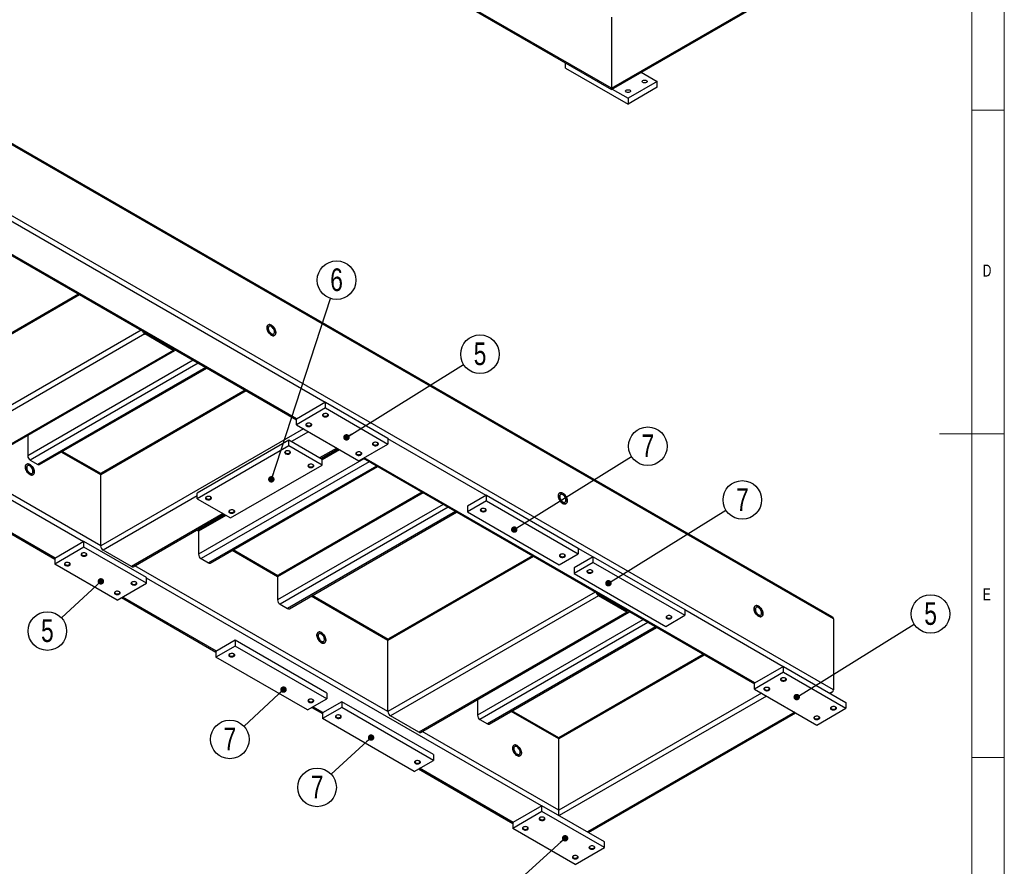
# Model space of a CAD drawing. Header units: millimetres. Extents: x 5 to 589, y 5 to 415.
# Tile 8 of 9: x 437 to 589, y 143 to 274. Entities that reach past the tile are written whole.
import ezdxf

# ---------------------------------------------------------------- set-up
doc = ezdxf.new("R2010")
doc.units = ezdxf.units.MM
doc.layers.add('NOTES', color=6, linetype='Continuous')
doc.layers.add('TRAIT-FORT', color=4, linetype='Continuous', lineweight=25)
doc.styles.add('SLDTEXTSTYLE0', font='TXT', dxfattribs={"width": 0.75})
doc.dimstyles.new('SLDDIMSTYLE1', dxfattribs={"dimtxt": 0.18, "dimasz": 1, "dimexe": 0, "dimexo": 0.0625, "dimgap": 0, "dimtad": 0, "dimtih": 1, "dimtoh": 1, "dimdec": 0, "dimrnd": 1e-09, "dimzin": 0, "dimdsep": 46, "dimtxsty": 'Standard', "dimblk1": 'DOT', "dimblk2": 'DOT', "dimsah": 1, "dimcen": 0.09, "dimadec": 0, "dimazin": 0, "dimtfac": 1, "dimtdec": 0, "dimtofl": 0, "dimtmove": 0, "dimatfit": 3, "dimldrblk": 'DOT', "dimfxl": 1, "dimfrac": 2, "dimtolj": 1, "dimtzin": 0, "dimarcsym": 0})

# ---------------------------------------------------------------- blocks, each defined once
blk = doc.blocks.new('SW_NOTE_14')
at = {"layer": 'NOTES', "color": 0}
blk.add_circle((2.53, 1.58), 2.98, dxfattribs=at)
at = {"layer": 'NOTES', "color": 0, "insert": (2.54, 3.4), "char_height": 3.5, "attachment_point": 2, "style": 'SLDTEXTSTYLE0'}
blk.add_mtext('5', dxfattribs=at)
blk = doc.blocks.new('_Dot')
at = {"color": 0, "linetype": 'ByBlock', "lineweight": -2}
blk.add_line((-0.5, 0), (-1, 0), dxfattribs=at)
at = {"color": 0, "linetype": 'ByBlock', "const_width": 0.5}
blk.add_lwpolyline([(-0.25, 0, 1), (0.25, 0, 1)], format="xyb", close=True, dxfattribs=at)
blk = doc.blocks.new('SW_NOTE_15')
at = {"layer": 'NOTES', "color": 0}
blk.add_circle((2.53, 1.58), 2.98, dxfattribs=at)
at = {"layer": 'NOTES', "color": 0, "insert": (2.53, 3.4), "char_height": 3.5, "attachment_point": 2, "style": 'SLDTEXTSTYLE0'}
blk.add_mtext('7', dxfattribs=at)
blk = doc.blocks.new('SW_NOTE_16')
at = {"layer": 'NOTES', "color": 0}
blk.add_circle((2.53, 1.58), 2.98, dxfattribs=at)
at = {"layer": 'NOTES', "color": 0, "insert": (2.54, 3.39), "char_height": 3.5, "attachment_point": 2, "style": 'SLDTEXTSTYLE0'}
blk.add_mtext('7', dxfattribs=at)
blk = doc.blocks.new('SW_NOTE_17')
at = {"layer": 'NOTES', "color": 0}
blk.add_circle((2.53, 1.57), 2.98, dxfattribs=at)
at = {"layer": 'NOTES', "color": 0, "insert": (2.54, 3.39), "char_height": 3.5, "attachment_point": 2, "style": 'SLDTEXTSTYLE0'}
blk.add_mtext('5', dxfattribs=at)
blk = doc.blocks.new('SW_NOTE_19')
at = {"layer": 'NOTES', "color": 0}
blk.add_circle((-2.19, -2.02), 2.98, dxfattribs=at)
at = {"layer": 'NOTES', "color": 0, "insert": (-2.19, -0.2), "char_height": 3.5, "attachment_point": 2, "style": 'SLDTEXTSTYLE0'}
blk.add_mtext('7', dxfattribs=at)
blk = doc.blocks.new('SW_NOTE_20')
at = {"layer": 'NOTES', "color": 0}
blk.add_circle((-2.19, -2.03), 2.98, dxfattribs=at)
at = {"layer": 'NOTES', "color": 0, "insert": (-2.18, -0.21), "char_height": 3.5, "attachment_point": 2, "style": 'SLDTEXTSTYLE0'}
blk.add_mtext('7', dxfattribs=at)
blk = doc.blocks.new('SW_NOTE_21')
at = {"layer": 'NOTES', "color": 0}
blk.add_circle((-2.18, -2.03), 2.98, dxfattribs=at)
at = {"layer": 'NOTES', "color": 0, "insert": (-2.18, -0.21), "char_height": 3.5, "attachment_point": 2, "style": 'SLDTEXTSTYLE0'}
blk.add_mtext('5', dxfattribs=at)
blk = doc.blocks.new('SW_NOTE_24')
at = {"layer": 'NOTES', "color": 0}
blk.add_circle((0.93, 2.83), 2.98, dxfattribs=at)
at = {"layer": 'NOTES', "color": 0, "insert": (0.93, 4.65), "char_height": 3.5, "attachment_point": 2, "style": 'SLDTEXTSTYLE0'}
blk.add_mtext('6', dxfattribs=at)

msp = doc.modelspace()

# ---------------------------------------------------------------- linework, layer by layer
at = {"lineweight": 18}
for p, q in [((589, 5), (589, 415)), ((584, 10), (584, 410)), ((584, 260), (589, 260)), ((589, 210), (579, 210)), ((584, 160), (589, 160))]:
    msp.add_line(p, q, dxfattribs=at)
at = {"layer": 'TRAIT-FORT', "lineweight": 25}
for p, q in [((528.34, 263.42), (369.37, 355.19)), ((369.6, 354.87), (528.34, 263.23)), ((528.34, 263.42), (570.77, 287.91)), ((528.34, 263.23), (570.54, 287.59)), ((528.34, 274.4), (528.34, 263.42)), ((562.4, 181.75), (403.65, 273.39)), ((562.62, 181.44), (403.65, 273.21)), ((521.27, 266.53), (521.27, 267.32)), ((521.27, 266.53), (530.91, 260.97)), ((532.94, 265.89), (535.41, 264.46)), ((528.34, 263.42), (528.34, 263.23)), ((528.44, 263.29), (530.91, 261.86)), ((535.41, 264.46), (530.91, 261.86)), ((535.41, 263.57), (530.91, 260.97)), ((535.41, 263.57), (535.41, 264.46)), ((562.62, 170.45), (403.65, 262.22)), ((530.91, 261.86), (530.91, 260.97)), ((484.13, 214.87), (410.72, 257.25)), ((406.9, 254.22), (479.7, 212.2)), ((479.76, 212.35), (407.06, 254.32)), ((446.85, 193.35), (373.44, 235.72)), ((369.62, 232.7), (442.41, 190.67)), ((442.48, 190.82), (369.78, 232.79)), ((446.24, 231.51), (423.77, 218.54)), ((446.08, 231.61), (423.89, 218.79)), ((455.75, 226.02), (423.77, 207.56)), ((456.3, 225.45), (424.16, 206.89)), ((456.3, 225.67), (460.67, 223.14)), ((460.67, 222.92), (456.3, 225.45)), ((460.67, 222.92), (428.53, 204.37)), ((428.8, 204.34), (460.94, 222.89)), ((460.7, 223.16), (460.67, 223.14)), ((463.79, 221.38), (438.24, 206.63)), ((464.56, 220.94), (438.62, 205.96)), ((465.72, 220.27), (439.78, 205.3)), ((440.05, 205.27), (465.88, 220.18)), ((471.95, 216.67), (449.49, 203.7)), ((471.79, 216.76), (449.6, 203.95)), ((484.2, 214.91), (479.7, 212.31)), ((484.2, 214.02), (484.2, 214.91)), ((484.2, 214.91), (493.84, 209.34)), ((484.2, 214.02), (479.7, 211.42)), ((484.2, 214.02), (493.84, 208.45)), ((479.7, 211.42), (479.7, 212.31)), ((479.7, 211.42), (489.34, 205.85)), ((438.24, 209.79), (438.24, 206.63)), ((480.79, 210.79), (449.49, 192.71)), ((481.56, 210.34), (478.93, 208.82)), ((478.54, 209.04), (464.4, 200.88)), ((478.54, 208.15), (478.54, 209.04)), ((483.68, 206.07), (478.54, 209.04)), ((489.34, 205.85), (493.84, 208.45)), ((493.84, 209.34), (493.84, 208.45)), ((509.01, 200.51), (493.84, 209.27)), ((449.49, 203.7), (443.41, 207.21)), ((449.52, 203.87), (443.57, 207.3)), ((478.54, 208.15), (464.4, 199.99)), ((483.68, 205.18), (478.54, 208.15)), ((485.93, 207.82), (483.3, 206.3)), ((483.46, 206.2), (486.09, 207.73)), ((486.22, 207.65), (483.59, 206.13)), ((486.38, 207.56), (483.68, 206)), ((438.62, 205.96), (439.78, 205.3)), ((490.14, 206.17), (464.59, 191.42)), ((490.92, 205.72), (464.98, 190.75)), ((483.68, 205.18), (483.68, 206.07)), ((490.02, 206.24), (550.41, 171.38)), ((550.47, 171.53), (490.18, 206.33)), ((449.49, 192.71), (429.07, 204.5)), ((449.49, 192.71), (449.49, 203.7)), ((492.07, 205.05), (466.13, 190.08)), ((466.41, 190.05), (492.23, 204.96)), ((469.54, 197.02), (483.68, 205.18)), ((464.4, 199.99), (464.4, 200.88)), ((499.27, 200.9), (476.81, 187.93)), ((499.11, 200.99), (476.92, 188.18)), ((464.4, 200.43), (449.87, 192.05)), ((464.4, 199.99), (469.54, 197.02)), ((509.07, 200.54), (506.12, 198.84)), ((509.07, 199.65), (506.12, 197.95)), ((509.07, 199.65), (509.07, 200.54)), ((509.07, 200.54), (523.22, 192.38)), ((509.07, 199.65), (523.22, 191.49)), ((468.38, 197.69), (454.24, 189.52)), ((502.36, 199.12), (476.81, 184.37)), ((503.13, 198.67), (477.19, 183.7)), ((504.29, 198), (478.35, 183.03)), ((478.62, 183), (504.45, 197.91)), ((506.12, 198.84), (506.12, 197.95)), ((506.12, 197.95), (520.26, 189.78)), ((454.51, 189.5), (468.54, 197.6)), ((468.83, 197.43), (464.59, 194.98)), ((468.67, 197.52), (464.7, 195.23)), ((464.59, 194.98), (464.3, 195.15)), ((464.63, 195.14), (464.46, 195.24)), ((464.59, 194.98), (464.59, 191.42)), ((446.91, 193.38), (442.41, 190.78)), ((446.91, 192.49), (446.91, 193.38)), ((456.56, 187.82), (446.91, 193.38)), ((446.91, 192.49), (442.41, 189.89)), ((456.56, 186.93), (446.91, 192.49)), ((454.24, 189.52), (449.87, 192.05)), ((476.81, 187.93), (469.77, 191.99)), ((476.84, 188.09), (469.93, 192.09)), ((523.22, 192.38), (523.22, 191.49)), ((525.47, 191.01), (523.22, 192.31)), ((442.41, 190.78), (442.41, 189.89)), ((464.98, 190.75), (466.13, 190.08)), ((516.31, 191.06), (493.84, 178.1)), ((516.15, 191.16), (493.95, 178.35)), ((520.26, 189.78), (523.22, 191.49)), ((525.53, 191.04), (522.57, 189.34)), ((525.53, 190.15), (522.57, 188.45)), ((525.53, 190.15), (525.53, 191.04)), ((525.53, 191.04), (539.67, 182.88)), ((525.53, 190.15), (539.67, 181.99)), ((452.06, 184.33), (442.41, 189.89)), ((493.84, 167.11), (454.79, 189.65)), ((522.57, 189.34), (522.57, 188.45)), ((456.56, 186.93), (456.56, 187.82)), ((517.56, 152.53), (456.56, 187.74)), ((476.81, 187.93), (476.81, 184.37)), ((522.57, 188.45), (536.72, 180.28)), ((452.06, 184.33), (456.56, 186.93)), ((525.82, 185.57), (493.84, 167.11)), ((452.73, 184.72), (467.29, 176.31)), ((467.36, 176.46), (452.89, 184.81)), ((493.84, 178.1), (481.98, 184.94)), ((493.87, 178.26), (482.14, 185.03)), ((526.37, 185), (494.23, 166.44)), ((526.37, 185.22), (530.74, 182.7)), ((530.74, 182.47), (526.37, 185)), ((477.19, 183.7), (478.35, 183.03)), ((530.74, 182.47), (498.6, 163.92)), ((498.87, 163.89), (531.01, 182.45)), ((530.77, 182.71), (530.74, 182.7)), ((539.67, 182.88), (539.67, 181.99)), ((554.84, 174.05), (539.67, 182.81)), ((533.21, 181.3), (507.66, 166.55)), ((536.72, 180.28), (539.67, 181.99)), ((562.62, 181.44), (562.62, 170.45)), ((533.98, 180.86), (508.05, 165.89)), ((535.14, 180.19), (509.2, 165.22)), ((509.48, 165.19), (535.3, 180.1)), ((470.25, 178.13), (467.29, 176.42)), ((470.25, 178.13), (470.25, 177.24)), ((484.39, 169.97), (470.25, 178.13)), ((493.84, 167.11), (493.84, 178.1)), ((470.25, 177.24), (467.29, 175.53)), ((467.29, 176.42), (467.29, 175.53)), ((484.39, 169.08), (470.25, 177.24)), ((481.43, 167.37), (467.29, 175.53)), ((542.5, 175.94), (520.2, 163.07)), ((542.66, 175.85), (520.2, 162.88)), ((554.91, 174.09), (550.41, 171.49)), ((554.91, 173.19), (554.91, 174.09)), ((554.91, 174.09), (564.55, 168.52)), ((554.91, 173.19), (550.41, 170.6)), ((554.91, 173.19), (564.55, 167.63)), ((550.41, 170.6), (550.41, 171.49)), ((550.41, 170.6), (560.05, 165.03)), ((481.43, 167.37), (484.39, 169.08)), ((484.39, 169.97), (484.39, 169.08)), ((507.66, 168.97), (507.66, 166.55)), ((551.5, 169.97), (520.2, 151.89)), ((552.27, 169.52), (520.26, 151.04)), ((562.07, 169.95), (562.4, 170.13)), ((482.11, 167.76), (483.75, 166.81)), ((483.81, 166.96), (482.27, 167.85)), ((486.7, 168.63), (483.75, 166.92)), ((486.7, 167.74), (483.75, 166.03)), ((486.7, 168.63), (486.7, 167.74)), ((500.85, 160.47), (486.7, 168.63)), ((500.85, 159.58), (486.7, 167.74)), ((520.2, 163.07), (512.99, 167.22)), ((560.05, 165.03), (564.55, 167.63)), ((564.55, 168.52), (564.55, 167.63)), ((483.75, 166.92), (483.75, 166.03)), ((497.89, 157.87), (483.75, 166.03)), ((498.6, 163.92), (494.23, 166.44)), ((508.05, 165.89), (509.2, 165.22)), ((520.2, 162.88), (512.84, 167.13)), ((556.64, 167), (524.63, 148.52)), ((524.79, 148.43), (556.8, 166.91)), ((520.2, 151.89), (499.14, 164.05)), ((520.2, 162.88), (520.2, 163.07)), ((520.2, 162.88), (520.2, 163.07)), ((520.2, 151.89), (520.2, 162.88)), ((500.85, 160.47), (500.85, 159.58)), ((497.89, 157.87), (500.85, 159.58)), ((498.57, 158.26), (513.12, 149.85)), ((513.19, 150), (498.73, 158.35)), ((517.62, 152.56), (513.12, 149.96)), ((517.62, 151.67), (517.62, 152.56)), ((527.27, 147), (517.62, 152.56)), ((517.62, 151.67), (513.12, 149.07)), ((527.27, 146.11), (517.62, 151.67)), ((520.2, 151.08), (520.2, 151.89)), ((520.2, 151.08), (520.2, 151.89)), ((513.12, 149.96), (513.12, 149.07)), ((522.77, 143.51), (513.12, 149.07)), ((522.77, 143.51), (527.27, 146.11)), ((527.27, 146.11), (527.27, 147))]:
    msp.add_line(p, q, dxfattribs=at)
at = {"layer": 'TRAIT-FORT', "lineweight": 25, "flags": 128}
for points in [[(533.21, 264.61), (533.3, 264.65), (533.41, 264.68), (533.53, 264.68), (533.64, 264.66), (533.73, 264.63), (533.81, 264.58), (533.86, 264.51), (533.87, 264.45), (533.85, 264.38), (533.79, 264.32), (533.71, 264.28), (533.61, 264.25), (533.5, 264.23), (533.38, 264.24), (533.28, 264.27), (533.19, 264.31), (533.13, 264.37), (533.1, 264.43), (533.1, 264.5), (533.14, 264.56), (533.21, 264.61)], [(530.64, 263.13), (530.73, 263.17), (530.84, 263.19), (530.95, 263.19), (531.07, 263.18), (531.16, 263.14), (531.24, 263.09), (531.28, 263.03), (531.3, 262.96), (531.28, 262.9), (531.22, 262.84), (531.14, 262.79), (531.04, 262.76), (530.93, 262.75), (530.81, 262.76), (530.71, 262.78), (530.62, 262.83), (530.56, 262.88), (530.53, 262.95), (530.53, 263.01), (530.57, 263.08), (530.64, 263.13)], [(475.84, 226.82), (475.72, 226.88), (475.6, 226.91), (475.49, 226.91), (475.39, 226.88), (475.3, 226.82), (475.24, 226.74), (475.19, 226.63), (475.17, 226.5), (475.17, 226.36), (475.19, 226.2), (475.24, 226.04), (475.3, 225.88), (475.39, 225.73), (475.49, 225.58), (475.6, 225.45), (475.72, 225.35), (475.84, 225.26), (475.96, 225.2), (476.08, 225.17), (476.2, 225.17), (476.3, 225.2), (476.38, 225.26), (476.44, 225.34), (476.49, 225.45), (476.51, 225.58), (476.51, 225.72), (476.49, 225.88), (476.44, 226.04), (476.38, 226.2), (476.3, 226.35), (476.2, 226.5), (476.08, 226.63), (475.96, 226.73), (475.84, 226.82)], [(475.84, 226.82), (475.96, 226.73), (476.08, 226.63), (476.2, 226.5), (476.3, 226.35), (476.38, 226.2), (476.45, 226.04), (476.49, 225.88), (476.51, 225.72), (476.51, 225.58), (476.49, 225.45), (476.45, 225.34), (476.38, 225.26), (476.3, 225.2), (476.2, 225.17), (476.08, 225.17), (475.96, 225.2), (475.84, 225.26), (475.72, 225.35), (475.6, 225.45), (475.49, 225.58), (475.39, 225.73), (475.3, 225.88), (475.24, 226.04), (475.19, 226.2), (475.17, 226.36), (475.17, 226.5), (475.19, 226.63), (475.24, 226.74), (475.3, 226.82), (475.39, 226.88), (475.49, 226.91), (475.6, 226.91), (475.72, 226.88), (475.84, 226.82)], [(475.84, 226.6), (475.74, 226.64), (475.64, 226.66), (475.55, 226.65), (475.47, 226.61), (475.41, 226.55), (475.38, 226.46), (475.36, 226.35), (475.36, 226.22), (475.39, 226.09), (475.44, 225.96), (475.51, 225.83), (475.59, 225.71), (475.69, 225.6), (475.79, 225.52), (475.89, 225.46), (475.99, 225.42), (476.09, 225.42), (476.17, 225.44), (476.24, 225.5), (476.29, 225.58), (476.32, 225.68), (476.32, 225.79), (476.31, 225.92), (476.27, 226.05), (476.21, 226.19), (476.13, 226.31), (476.04, 226.43), (475.94, 226.52), (475.84, 226.6)], [(483.87, 213.09), (483.8, 213.03), (483.75, 212.96), (483.74, 212.89), (483.76, 212.82), (483.82, 212.76), (483.9, 212.7), (484, 212.66), (484.12, 212.64), (484.24, 212.64), (484.37, 212.66), (484.47, 212.69), (484.56, 212.74), (484.62, 212.81), (484.65, 212.88), (484.65, 212.95), (484.61, 213.02), (484.54, 213.08), (484.45, 213.12), (484.34, 213.15), (484.21, 213.17), (484.09, 213.16), (483.97, 213.13), (483.87, 213.09)], [(483.92, 213.12), (483.86, 213.06), (483.82, 213), (483.81, 212.93), (483.84, 212.87), (483.9, 212.81), (483.99, 212.77), (484.1, 212.74), (484.21, 212.74), (484.33, 212.75), (484.43, 212.78), (484.51, 212.83), (484.56, 212.89), (484.58, 212.95), (484.57, 213.02), (484.52, 213.08), (484.47, 213.12)], [(481.3, 211.6), (481.23, 211.55), (481.18, 211.48), (481.17, 211.41), (481.19, 211.34), (481.24, 211.27), (481.33, 211.22), (481.43, 211.18), (481.55, 211.16), (481.67, 211.16), (481.79, 211.17), (481.9, 211.21), (481.99, 211.26), (482.05, 211.32), (482.08, 211.39), (482.08, 211.46), (482.04, 211.53), (481.97, 211.59), (481.88, 211.64), (481.76, 211.67), (481.64, 211.68), (481.52, 211.67), (481.4, 211.65), (481.3, 211.6)], [(481.35, 211.63), (481.28, 211.58), (481.25, 211.52), (481.24, 211.45), (481.27, 211.39), (481.33, 211.33), (481.42, 211.29), (481.53, 211.26), (481.64, 211.25), (481.75, 211.26), (481.86, 211.3), (481.94, 211.34), (481.99, 211.4), (482.01, 211.47), (482, 211.53), (481.95, 211.59), (481.9, 211.63)], [(491.59, 208.64), (491.51, 208.58), (491.47, 208.51), (491.45, 208.44), (491.48, 208.37), (491.53, 208.3), (491.61, 208.25), (491.72, 208.21), (491.83, 208.19), (491.96, 208.19), (492.08, 208.2), (492.19, 208.24), (492.28, 208.29), (492.34, 208.35), (492.37, 208.42), (492.36, 208.49), (492.32, 208.56), (492.26, 208.62), (492.16, 208.67), (492.05, 208.7), (491.93, 208.71), (491.8, 208.71), (491.69, 208.68), (491.59, 208.64)], [(491.64, 208.66), (491.57, 208.61), (491.53, 208.55), (491.53, 208.48), (491.56, 208.42), (491.62, 208.36), (491.71, 208.32), (491.81, 208.29), (491.93, 208.28), (492.04, 208.3), (492.14, 208.33), (492.22, 208.37), (492.28, 208.43), (492.3, 208.5), (492.28, 208.56), (492.24, 208.63), (492.18, 208.66)], [(478.02, 207.34), (477.95, 207.28), (477.9, 207.21), (477.89, 207.14), (477.91, 207.07), (477.97, 207.01), (478.05, 206.95), (478.15, 206.91), (478.27, 206.89), (478.39, 206.89), (478.52, 206.9), (478.62, 206.94), (478.71, 206.99), (478.77, 207.05), (478.8, 207.12), (478.8, 207.19), (478.76, 207.26), (478.69, 207.32), (478.6, 207.37), (478.49, 207.4), (478.36, 207.41), (478.24, 207.41), (478.12, 207.38), (478.02, 207.34)], [(478.07, 207.37), (478.01, 207.31), (477.97, 207.25), (477.96, 207.18), (477.99, 207.12), (478.06, 207.06), (478.14, 207.02), (478.25, 206.99), (478.36, 206.98), (478.48, 207), (478.58, 207.03), (478.66, 207.08), (478.71, 207.13), (478.73, 207.2), (478.72, 207.27), (478.68, 207.33), (478.62, 207.37)], [(489.02, 207.15), (488.94, 207.09), (488.9, 207.03), (488.88, 206.96), (488.9, 206.88), (488.96, 206.82), (489.04, 206.77), (489.14, 206.73), (489.26, 206.7), (489.39, 206.7), (489.51, 206.72), (489.62, 206.75), (489.7, 206.81), (489.77, 206.87), (489.79, 206.94), (489.79, 207.01), (489.75, 207.08), (489.68, 207.14), (489.59, 207.19), (489.48, 207.22), (489.36, 207.23), (489.23, 207.22), (489.12, 207.19), (489.02, 207.15)], [(489.07, 207.18), (489, 207.13), (488.96, 207.06), (488.96, 207), (488.99, 206.93), (489.05, 206.88), (489.13, 206.83), (489.24, 206.81), (489.35, 206.8), (489.47, 206.81), (489.57, 206.84), (489.65, 206.89), (489.7, 206.95), (489.73, 207.01), (489.71, 207.08), (489.67, 207.14), (489.61, 207.18)], [(438.56, 205.3), (438.43, 205.35), (438.31, 205.38), (438.2, 205.38), (438.1, 205.35), (438.02, 205.3), (437.95, 205.21), (437.91, 205.1), (437.89, 204.98), (437.89, 204.83), (437.91, 204.68), (437.95, 204.52), (438.02, 204.36), (438.1, 204.2), (438.2, 204.06), (438.31, 203.93), (438.43, 203.82), (438.56, 203.74), (438.68, 203.68), (438.8, 203.65), (438.91, 203.65), (439.01, 203.68), (439.1, 203.74), (439.16, 203.82), (439.21, 203.93), (439.23, 204.06), (439.23, 204.2), (439.21, 204.35), (439.16, 204.52), (439.1, 204.68), (439.01, 204.83), (438.91, 204.97), (438.8, 205.1), (438.68, 205.21), (438.56, 205.3)], [(438.56, 205.3), (438.68, 205.21), (438.8, 205.1), (438.91, 204.97), (439.01, 204.83), (439.1, 204.68), (439.16, 204.52), (439.21, 204.35), (439.23, 204.2), (439.23, 204.06), (439.21, 203.93), (439.16, 203.82), (439.1, 203.74), (439.01, 203.68), (438.91, 203.65), (438.8, 203.65), (438.68, 203.68), (438.56, 203.74), (438.43, 203.82), (438.31, 203.93), (438.2, 204.06), (438.1, 204.2), (438.02, 204.36), (437.95, 204.52), (437.91, 204.68), (437.89, 204.83), (437.89, 204.98), (437.91, 205.1), (437.95, 205.21), (438.02, 205.3), (438.1, 205.35), (438.2, 205.38), (438.31, 205.38), (438.43, 205.35), (438.56, 205.3)], [(481.62, 205.26), (481.55, 205.2), (481.5, 205.13), (481.49, 205.06), (481.51, 204.99), (481.57, 204.93), (481.65, 204.87), (481.75, 204.83), (481.87, 204.81), (481.99, 204.81), (482.12, 204.83), (482.22, 204.86), (482.31, 204.91), (482.37, 204.98), (482.4, 205.04), (482.4, 205.12), (482.36, 205.19), (482.29, 205.25), (482.2, 205.29), (482.09, 205.32), (481.96, 205.34), (481.84, 205.33), (481.72, 205.3), (481.62, 205.26)], [(481.67, 205.29), (481.61, 205.23), (481.57, 205.17), (481.56, 205.1), (481.59, 205.04), (481.65, 204.98), (481.74, 204.94), (481.85, 204.91), (481.96, 204.91), (482.08, 204.92), (482.18, 204.95), (482.26, 205), (482.31, 205.06), (482.33, 205.12), (482.32, 205.19), (482.27, 205.25), (482.22, 205.29)], [(438.56, 205.07), (438.45, 205.12), (438.35, 205.14), (438.27, 205.13), (438.19, 205.09), (438.13, 205.02), (438.09, 204.93), (438.08, 204.82), (438.08, 204.7), (438.11, 204.57), (438.16, 204.43), (438.23, 204.3), (438.31, 204.18), (438.4, 204.08), (438.5, 203.99), (438.61, 203.93), (438.71, 203.9), (438.81, 203.9), (438.89, 203.92), (438.96, 203.97), (439, 204.05), (439.03, 204.15), (439.04, 204.27), (439.02, 204.4), (438.98, 204.53), (438.92, 204.66), (438.85, 204.79), (438.76, 204.9), (438.66, 205), (438.56, 205.07)], [(520.84, 200.84), (520.71, 200.9), (520.59, 200.93), (520.48, 200.93), (520.38, 200.9), (520.3, 200.84), (520.23, 200.76), (520.19, 200.65), (520.17, 200.52), (520.17, 200.38), (520.19, 200.22), (520.23, 200.06), (520.3, 199.9), (520.38, 199.75), (520.48, 199.61), (520.59, 199.48), (520.71, 199.37), (520.84, 199.28), (520.96, 199.23), (521.08, 199.2), (521.19, 199.2), (521.29, 199.22), (521.38, 199.28), (521.44, 199.37), (521.49, 199.48), (521.51, 199.6), (521.51, 199.75), (521.49, 199.9), (521.44, 200.06), (521.38, 200.22), (521.29, 200.38), (521.19, 200.52), (521.08, 200.65), (520.96, 200.76), (520.84, 200.84)], [(520.84, 200.84), (520.96, 200.76), (521.08, 200.65), (521.19, 200.52), (521.29, 200.38), (521.38, 200.22), (521.44, 200.06), (521.49, 199.9), (521.51, 199.75), (521.51, 199.6), (521.49, 199.48), (521.44, 199.37), (521.38, 199.28), (521.29, 199.22), (521.19, 199.2), (521.08, 199.2), (520.96, 199.23), (520.84, 199.28), (520.71, 199.37), (520.59, 199.48), (520.48, 199.61), (520.38, 199.75), (520.3, 199.9), (520.23, 200.06), (520.19, 200.22), (520.17, 200.38), (520.17, 200.52), (520.19, 200.65), (520.23, 200.76), (520.3, 200.84), (520.38, 200.9), (520.48, 200.93), (520.59, 200.93), (520.71, 200.9), (520.84, 200.84)], [(520.84, 200.62), (520.73, 200.67), (520.64, 200.69), (520.55, 200.67), (520.47, 200.64), (520.41, 200.57), (520.37, 200.48), (520.36, 200.37), (520.36, 200.25), (520.39, 200.12), (520.44, 199.98), (520.51, 199.85), (520.59, 199.73), (520.68, 199.62), (520.79, 199.54), (520.89, 199.48), (520.99, 199.45), (521.09, 199.44), (521.17, 199.47), (521.24, 199.52), (521.29, 199.6), (521.31, 199.7), (521.32, 199.82), (521.3, 199.94), (521.26, 200.08), (521.21, 200.21), (521.13, 200.34), (521.04, 200.45), (520.94, 200.55), (520.84, 200.62)], [(465.81, 200.29), (465.74, 200.23), (465.69, 200.16), (465.68, 200.09), (465.7, 200.02), (465.75, 199.95), (465.83, 199.9), (465.94, 199.86), (466.06, 199.84), (466.18, 199.84), (466.3, 199.85), (466.41, 199.89), (466.5, 199.94), (466.56, 200), (466.59, 200.07), (466.58, 200.14), (466.55, 200.21), (466.48, 200.27), (466.38, 200.32), (466.27, 200.35), (466.15, 200.36), (466.03, 200.36), (465.91, 200.33), (465.81, 200.29)], [(465.86, 200.31), (465.79, 200.26), (465.75, 200.2), (465.75, 200.13), (465.78, 200.07), (465.84, 200.01), (465.93, 199.97), (466.03, 199.94), (466.15, 199.93), (466.26, 199.95), (466.36, 199.98), (466.45, 200.02), (466.5, 200.08), (466.52, 200.15), (466.51, 200.21), (466.46, 200.28), (466.41, 200.31)], [(469.41, 198.21), (469.34, 198.15), (469.29, 198.08), (469.28, 198.01), (469.3, 197.94), (469.35, 197.88), (469.43, 197.82), (469.54, 197.78), (469.66, 197.76), (469.78, 197.76), (469.9, 197.78), (470.01, 197.81), (470.1, 197.86), (470.16, 197.92), (470.19, 197.99), (470.18, 198.07), (470.15, 198.13), (470.08, 198.19), (469.98, 198.24), (469.87, 198.27), (469.75, 198.28), (469.63, 198.28), (469.51, 198.25), (469.41, 198.21)], [(469.46, 198.24), (469.39, 198.18), (469.35, 198.12), (469.35, 198.05), (469.38, 197.99), (469.44, 197.93), (469.53, 197.89), (469.63, 197.86), (469.75, 197.86), (469.86, 197.87), (469.96, 197.9), (470.04, 197.95), (470.1, 198.01), (470.12, 198.07), (470.11, 198.14), (470.06, 198.2), (470.01, 198.24)], [(508.24, 198.43), (508.16, 198.37), (508.12, 198.31), (508.1, 198.23), (508.13, 198.16), (508.18, 198.1), (508.26, 198.05), (508.36, 198.01), (508.48, 197.98), (508.61, 197.98), (508.73, 198), (508.84, 198.03), (508.92, 198.08), (508.99, 198.15), (509.02, 198.22), (509.01, 198.29), (508.97, 198.36), (508.9, 198.42), (508.81, 198.46), (508.7, 198.5), (508.58, 198.51), (508.45, 198.5), (508.34, 198.47), (508.24, 198.43)], [(508.29, 198.46), (508.22, 198.41), (508.18, 198.34), (508.18, 198.28), (508.21, 198.21), (508.27, 198.16), (508.36, 198.11), (508.46, 198.09), (508.58, 198.08), (508.69, 198.09), (508.79, 198.12), (508.87, 198.17), (508.93, 198.23), (508.95, 198.29), (508.93, 198.36), (508.89, 198.42), (508.83, 198.46)], [(446.59, 191.57), (446.52, 191.51), (446.47, 191.44), (446.46, 191.37), (446.48, 191.3), (446.53, 191.23), (446.61, 191.18), (446.72, 191.14), (446.84, 191.12), (446.96, 191.12), (447.08, 191.13), (447.19, 191.17), (447.28, 191.22), (447.34, 191.28), (447.37, 191.35), (447.36, 191.42), (447.33, 191.49), (447.26, 191.55), (447.16, 191.6), (447.05, 191.63), (446.93, 191.64), (446.81, 191.63), (446.69, 191.61), (446.59, 191.57)], [(446.64, 191.59), (446.57, 191.54), (446.53, 191.48), (446.53, 191.41), (446.56, 191.35), (446.62, 191.29), (446.71, 191.25), (446.81, 191.22), (446.93, 191.21), (447.04, 191.23), (447.14, 191.26), (447.22, 191.3), (447.28, 191.36), (447.3, 191.43), (447.29, 191.49), (447.24, 191.55), (447.19, 191.59)], [(444.02, 190.08), (443.94, 190.02), (443.9, 189.96), (443.89, 189.89), (443.91, 189.81), (443.96, 189.75), (444.04, 189.7), (444.15, 189.66), (444.26, 189.63), (444.39, 189.63), (444.51, 189.65), (444.62, 189.68), (444.71, 189.73), (444.77, 189.8), (444.8, 189.87), (444.79, 189.94), (444.76, 190.01), (444.69, 190.07), (444.59, 190.11), (444.48, 190.15), (444.36, 190.16), (444.23, 190.15), (444.12, 190.12), (444.02, 190.08)], [(444.07, 190.11), (444, 190.06), (443.96, 189.99), (443.96, 189.93), (443.99, 189.86), (444.05, 189.81), (444.14, 189.76), (444.24, 189.74), (444.36, 189.73), (444.47, 189.74), (444.57, 189.77), (444.65, 189.82), (444.71, 189.88), (444.73, 189.94), (444.72, 190.01), (444.67, 190.07), (444.62, 190.11)], [(520.45, 191.38), (520.38, 191.32), (520.33, 191.26), (520.32, 191.18), (520.34, 191.11), (520.39, 191.05), (520.47, 190.99), (520.58, 190.95), (520.7, 190.93), (520.82, 190.93), (520.94, 190.95), (521.05, 190.98), (521.14, 191.03), (521.2, 191.1), (521.23, 191.17), (521.22, 191.24), (521.19, 191.31), (521.12, 191.37), (521.02, 191.41), (520.91, 191.44), (520.79, 191.46), (520.67, 191.45), (520.55, 191.42), (520.45, 191.38)], [(520.5, 191.41), (520.43, 191.35), (520.39, 191.29), (520.39, 191.23), (520.42, 191.16), (520.48, 191.11), (520.57, 191.06), (520.67, 191.04), (520.79, 191.03), (520.9, 191.04), (521, 191.07), (521.09, 191.12), (521.14, 191.18), (521.16, 191.24), (521.15, 191.31), (521.1, 191.37), (521.05, 191.41)], [(524.69, 188.93), (524.62, 188.87), (524.57, 188.81), (524.56, 188.73), (524.58, 188.66), (524.63, 188.6), (524.72, 188.55), (524.82, 188.51), (524.94, 188.48), (525.06, 188.48), (525.18, 188.5), (525.29, 188.53), (525.38, 188.58), (525.44, 188.65), (525.47, 188.72), (525.47, 188.79), (525.43, 188.86), (525.36, 188.92), (525.27, 188.96), (525.16, 189), (525.03, 189.01), (524.91, 189), (524.79, 188.97), (524.69, 188.93)], [(524.74, 188.96), (524.68, 188.91), (524.64, 188.84), (524.63, 188.78), (524.66, 188.71), (524.72, 188.66), (524.81, 188.61), (524.92, 188.59), (525.03, 188.58), (525.14, 188.59), (525.25, 188.62), (525.33, 188.67), (525.38, 188.73), (525.4, 188.79), (525.39, 188.86), (525.34, 188.92), (525.29, 188.96)], [(454.3, 187.11), (454.23, 187.05), (454.18, 186.99), (454.17, 186.92), (454.19, 186.85), (454.25, 186.78), (454.33, 186.73), (454.43, 186.69), (454.55, 186.67), (454.67, 186.66), (454.8, 186.68), (454.9, 186.72), (454.99, 186.77), (455.05, 186.83), (455.08, 186.9), (455.08, 186.97), (455.04, 187.04), (454.97, 187.1), (454.88, 187.15), (454.77, 187.18), (454.64, 187.19), (454.52, 187.18), (454.4, 187.16), (454.3, 187.11)], [(454.35, 187.14), (454.29, 187.09), (454.25, 187.02), (454.24, 186.96), (454.27, 186.89), (454.33, 186.84), (454.42, 186.79), (454.53, 186.77), (454.64, 186.76), (454.76, 186.77), (454.86, 186.8), (454.94, 186.85), (454.99, 186.91), (455.01, 186.97), (455, 187.04), (454.95, 187.1), (454.9, 187.14)], [(451.73, 185.63), (451.66, 185.57), (451.61, 185.5), (451.6, 185.43), (451.62, 185.36), (451.67, 185.3), (451.76, 185.24), (451.86, 185.2), (451.98, 185.18), (452.1, 185.18), (452.22, 185.2), (452.33, 185.23), (452.42, 185.28), (452.48, 185.34), (452.51, 185.41), (452.51, 185.49), (452.47, 185.55), (452.4, 185.61), (452.31, 185.66), (452.19, 185.69), (452.07, 185.7), (451.95, 185.7), (451.83, 185.67), (451.73, 185.63)], [(451.78, 185.66), (451.71, 185.6), (451.68, 185.54), (451.67, 185.47), (451.7, 185.41), (451.76, 185.35), (451.85, 185.31), (451.96, 185.28), (452.07, 185.28), (452.18, 185.29), (452.29, 185.32), (452.37, 185.37), (452.42, 185.42), (452.44, 185.49), (452.43, 185.56), (452.38, 185.62), (452.33, 185.66)], [(551.05, 183.4), (550.93, 183.46), (550.81, 183.49), (550.7, 183.49), (550.6, 183.46), (550.51, 183.4), (550.45, 183.32), (550.4, 183.21), (550.38, 183.08), (550.38, 182.94), (550.4, 182.78), (550.45, 182.62), (550.51, 182.46), (550.6, 182.31), (550.7, 182.16), (550.81, 182.04), (550.93, 181.93), (551.05, 181.84), (551.18, 181.78), (551.29, 181.75), (551.41, 181.75), (551.51, 181.78), (551.59, 181.84), (551.66, 181.93), (551.7, 182.03), (551.72, 182.16), (551.72, 182.31), (551.7, 182.46), (551.66, 182.62), (551.59, 182.78), (551.51, 182.94), (551.41, 183.08), (551.29, 183.21), (551.18, 183.32), (551.05, 183.4)], [(551.05, 183.4), (551.18, 183.32), (551.3, 183.21), (551.41, 183.08), (551.51, 182.94), (551.59, 182.78), (551.66, 182.62), (551.7, 182.46), (551.72, 182.31), (551.72, 182.16), (551.7, 182.03), (551.66, 181.93), (551.59, 181.84), (551.51, 181.78), (551.41, 181.75), (551.3, 181.75), (551.18, 181.78), (551.05, 181.84), (550.93, 181.93), (550.81, 182.04), (550.7, 182.16), (550.6, 182.31), (550.51, 182.46), (550.45, 182.62), (550.4, 182.78), (550.38, 182.94), (550.38, 183.08), (550.4, 183.21), (550.45, 183.32), (550.51, 183.4), (550.6, 183.46), (550.7, 183.49), (550.81, 183.49), (550.93, 183.46), (551.05, 183.4)], [(551.05, 183.18), (550.95, 183.23), (550.85, 183.24), (550.76, 183.23), (550.68, 183.19), (550.63, 183.13), (550.59, 183.04), (550.57, 182.93), (550.58, 182.81), (550.6, 182.67), (550.65, 182.54), (550.72, 182.41), (550.8, 182.29), (550.9, 182.18), (551, 182.1), (551.1, 182.04), (551.2, 182.01), (551.3, 182), (551.38, 182.03), (551.45, 182.08), (551.5, 182.16), (551.53, 182.26), (551.53, 182.37), (551.52, 182.5), (551.48, 182.64), (551.42, 182.77), (551.34, 182.9), (551.25, 183.01), (551.15, 183.11), (551.05, 183.18)], [(536.91, 181.88), (536.83, 181.82), (536.79, 181.76), (536.77, 181.68), (536.8, 181.61), (536.85, 181.55), (536.93, 181.49), (537.03, 181.45), (537.15, 181.43), (537.28, 181.43), (537.4, 181.45), (537.51, 181.48), (537.59, 181.53), (537.66, 181.6), (537.69, 181.67), (537.68, 181.74), (537.64, 181.81), (537.57, 181.87), (537.48, 181.91), (537.37, 181.94), (537.25, 181.96), (537.12, 181.95), (537.01, 181.92), (536.91, 181.88)], [(536.96, 181.91), (536.89, 181.85), (536.85, 181.79), (536.85, 181.73), (536.88, 181.66), (536.94, 181.61), (537.03, 181.56), (537.13, 181.54), (537.25, 181.53), (537.36, 181.54), (537.46, 181.57), (537.54, 181.62), (537.6, 181.68), (537.62, 181.74), (537.6, 181.81), (537.56, 181.87), (537.5, 181.91)], [(483.55, 179.32), (483.43, 179.38), (483.31, 179.41), (483.2, 179.41), (483.1, 179.38), (483.02, 179.32), (482.95, 179.24), (482.91, 179.13), (482.88, 179), (482.88, 178.86), (482.91, 178.7), (482.95, 178.54), (483.02, 178.38), (483.1, 178.23), (483.2, 178.08), (483.31, 177.95), (483.43, 177.85), (483.55, 177.76), (483.68, 177.7), (483.8, 177.67), (483.91, 177.67), (484.01, 177.7), (484.09, 177.76), (484.16, 177.84), (484.2, 177.95), (484.23, 178.08), (484.23, 178.22), (484.2, 178.38), (484.16, 178.54), (484.09, 178.7), (484.01, 178.85), (483.91, 179), (483.8, 179.13), (483.68, 179.23), (483.55, 179.32)], [(483.55, 179.32), (483.68, 179.23), (483.8, 179.13), (483.91, 179), (484.01, 178.85), (484.09, 178.7), (484.16, 178.54), (484.2, 178.38), (484.23, 178.22), (484.23, 178.08), (484.2, 177.95), (484.16, 177.84), (484.09, 177.76), (484.01, 177.7), (483.91, 177.67), (483.8, 177.67), (483.68, 177.7), (483.55, 177.76), (483.43, 177.85), (483.31, 177.95), (483.2, 178.08), (483.1, 178.23), (483.02, 178.38), (482.95, 178.54), (482.91, 178.7), (482.88, 178.86), (482.88, 179), (482.91, 179.13), (482.95, 179.24), (483.02, 179.32), (483.1, 179.38), (483.2, 179.41), (483.31, 179.41), (483.43, 179.38), (483.55, 179.32)], [(483.55, 179.1), (483.45, 179.14), (483.35, 179.16), (483.26, 179.15), (483.19, 179.11), (483.13, 179.05), (483.09, 178.96), (483.07, 178.85), (483.08, 178.72), (483.11, 178.59), (483.16, 178.46), (483.22, 178.33), (483.31, 178.21), (483.4, 178.1), (483.5, 178.02), (483.61, 177.96), (483.71, 177.92), (483.8, 177.92), (483.89, 177.94), (483.95, 178), (484, 178.08), (484.03, 178.18), (484.04, 178.29), (484.02, 178.42), (483.98, 178.55), (483.92, 178.69), (483.85, 178.81), (483.76, 178.93), (483.66, 179.02), (483.55, 179.1)], [(469.41, 176.02), (469.34, 175.96), (469.29, 175.89), (469.28, 175.82), (469.3, 175.75), (469.35, 175.69), (469.43, 175.63), (469.54, 175.59), (469.66, 175.57), (469.78, 175.57), (469.9, 175.58), (470.01, 175.62), (470.1, 175.67), (470.16, 175.73), (470.19, 175.8), (470.18, 175.87), (470.15, 175.94), (470.08, 176), (469.98, 176.05), (469.87, 176.08), (469.75, 176.09), (469.63, 176.09), (469.51, 176.06), (469.41, 176.02)], [(469.46, 176.04), (469.39, 175.99), (469.35, 175.93), (469.35, 175.86), (469.38, 175.8), (469.44, 175.74), (469.53, 175.7), (469.63, 175.67), (469.75, 175.66), (469.86, 175.68), (469.96, 175.71), (470.04, 175.75), (470.1, 175.81), (470.12, 175.88), (470.11, 175.94), (470.06, 176.01), (470.01, 176.04)], [(554.59, 172.27), (554.51, 172.21), (554.46, 172.14), (554.45, 172.07), (554.47, 172), (554.53, 171.94), (554.61, 171.88), (554.71, 171.84), (554.83, 171.82), (554.96, 171.82), (555.08, 171.84), (555.18, 171.87), (555.27, 171.92), (555.33, 171.98), (555.36, 172.05), (555.36, 172.13), (555.32, 172.19), (555.25, 172.25), (555.16, 172.3), (555.05, 172.33), (554.92, 172.35), (554.8, 172.34), (554.68, 172.31), (554.59, 172.27)], [(554.64, 172.3), (554.57, 172.24), (554.53, 172.18), (554.52, 172.11), (554.55, 172.05), (554.62, 171.99), (554.7, 171.95), (554.81, 171.92), (554.92, 171.92), (555.04, 171.93), (555.14, 171.96), (555.22, 172.01), (555.27, 172.07), (555.29, 172.13), (555.28, 172.2), (555.24, 172.26), (555.18, 172.3)], [(552.01, 170.78), (551.94, 170.73), (551.89, 170.66), (551.88, 170.59), (551.9, 170.52), (551.96, 170.45), (552.04, 170.4), (552.14, 170.36), (552.26, 170.34), (552.38, 170.33), (552.5, 170.35), (552.61, 170.39), (552.7, 170.44), (552.76, 170.5), (552.79, 170.57), (552.79, 170.64), (552.75, 170.71), (552.68, 170.77), (552.59, 170.82), (552.48, 170.85), (552.35, 170.86), (552.23, 170.85), (552.11, 170.83), (552.01, 170.78)], [(552.06, 170.81), (552, 170.76), (551.96, 170.7), (551.95, 170.63), (551.98, 170.57), (552.04, 170.51), (552.13, 170.47), (552.24, 170.44), (552.35, 170.43), (552.46, 170.44), (552.57, 170.48), (552.65, 170.52), (552.7, 170.58), (552.72, 170.65), (552.71, 170.71), (552.66, 170.77), (552.61, 170.81)], [(481.62, 168.97), (481.55, 168.91), (481.5, 168.84), (481.49, 168.77), (481.51, 168.7), (481.57, 168.63), (481.65, 168.58), (481.75, 168.54), (481.87, 168.52), (481.99, 168.52), (482.12, 168.53), (482.22, 168.57), (482.31, 168.62), (482.37, 168.68), (482.4, 168.75), (482.4, 168.82), (482.36, 168.89), (482.29, 168.95), (482.2, 169), (482.09, 169.03), (481.96, 169.04), (481.84, 169.04), (481.72, 169.01), (481.62, 168.97)], [(481.67, 168.99), (481.61, 168.94), (481.57, 168.88), (481.56, 168.81), (481.59, 168.75), (481.65, 168.69), (481.74, 168.65), (481.85, 168.62), (481.96, 168.61), (482.08, 168.63), (482.18, 168.66), (482.26, 168.7), (482.31, 168.76), (482.33, 168.83), (482.32, 168.89), (482.27, 168.96), (482.22, 168.99)], [(562.3, 167.81), (562.22, 167.76), (562.18, 167.69), (562.17, 167.62), (562.19, 167.55), (562.24, 167.48), (562.32, 167.43), (562.43, 167.39), (562.54, 167.37), (562.67, 167.37), (562.79, 167.38), (562.9, 167.42), (562.99, 167.47), (563.05, 167.53), (563.08, 167.6), (563.07, 167.67), (563.03, 167.74), (562.97, 167.8), (562.87, 167.85), (562.76, 167.88), (562.64, 167.89), (562.51, 167.88), (562.4, 167.86), (562.3, 167.81)], [(562.35, 167.84), (562.28, 167.79), (562.24, 167.73), (562.24, 167.66), (562.27, 167.6), (562.33, 167.54), (562.42, 167.5), (562.52, 167.47), (562.64, 167.46), (562.75, 167.48), (562.85, 167.51), (562.93, 167.55), (562.99, 167.61), (563.01, 167.68), (563, 167.74), (562.95, 167.8), (562.9, 167.84)], [(485.87, 166.52), (485.79, 166.46), (485.75, 166.39), (485.73, 166.32), (485.75, 166.25), (485.81, 166.19), (485.89, 166.13), (485.99, 166.09), (486.11, 166.07), (486.24, 166.07), (486.36, 166.08), (486.47, 166.12), (486.55, 166.17), (486.62, 166.23), (486.64, 166.3), (486.64, 166.37), (486.6, 166.44), (486.53, 166.5), (486.44, 166.55), (486.33, 166.58), (486.21, 166.59), (486.08, 166.59), (485.97, 166.56), (485.87, 166.52)], [(485.92, 166.54), (485.85, 166.49), (485.81, 166.43), (485.81, 166.36), (485.84, 166.3), (485.9, 166.24), (485.98, 166.2), (486.09, 166.17), (486.2, 166.16), (486.32, 166.18), (486.42, 166.21), (486.5, 166.25), (486.56, 166.31), (486.58, 166.38), (486.56, 166.44), (486.52, 166.51), (486.46, 166.54)], [(559.73, 166.33), (559.65, 166.27), (559.61, 166.21), (559.59, 166.14), (559.62, 166.06), (559.67, 166), (559.75, 165.95), (559.85, 165.91), (559.97, 165.88), (560.1, 165.88), (560.22, 165.9), (560.33, 165.93), (560.41, 165.98), (560.48, 166.05), (560.51, 166.12), (560.5, 166.19), (560.46, 166.26), (560.4, 166.32), (560.3, 166.36), (560.19, 166.4), (560.07, 166.41), (559.94, 166.4), (559.83, 166.37), (559.73, 166.33)], [(559.78, 166.36), (559.71, 166.31), (559.67, 166.24), (559.67, 166.18), (559.7, 166.11), (559.76, 166.06), (559.85, 166.01), (559.95, 165.99), (560.07, 165.98), (560.18, 165.99), (560.28, 166.02), (560.36, 166.07), (560.42, 166.13), (560.44, 166.19), (560.42, 166.26), (560.38, 166.32), (560.32, 166.36)], [(513.77, 161.88), (513.64, 161.94), (513.52, 161.97), (513.41, 161.97), (513.31, 161.94), (513.23, 161.88), (513.16, 161.79), (513.12, 161.69), (513.1, 161.56), (513.1, 161.41), (513.12, 161.26), (513.16, 161.1), (513.23, 160.94), (513.31, 160.78), (513.41, 160.64), (513.52, 160.51), (513.64, 160.4), (513.77, 160.32), (513.89, 160.26), (514.01, 160.23), (514.12, 160.23), (514.22, 160.26), (514.31, 160.32), (514.37, 160.4), (514.42, 160.51), (514.44, 160.64), (514.44, 160.78), (514.42, 160.94), (514.37, 161.1), (514.31, 161.26), (514.22, 161.41), (514.12, 161.56), (514.01, 161.68), (513.89, 161.79), (513.77, 161.88)], [(513.77, 161.88), (513.89, 161.79), (514.01, 161.68), (514.12, 161.56), (514.22, 161.41), (514.31, 161.26), (514.37, 161.1), (514.42, 160.94), (514.44, 160.78), (514.44, 160.64), (514.42, 160.51), (514.37, 160.4), (514.31, 160.32), (514.22, 160.26), (514.12, 160.23), (514.01, 160.23), (513.89, 160.26), (513.77, 160.32), (513.64, 160.4), (513.52, 160.51), (513.41, 160.64), (513.31, 160.78), (513.23, 160.94), (513.16, 161.1), (513.12, 161.26), (513.1, 161.41), (513.1, 161.56), (513.12, 161.69), (513.16, 161.79), (513.23, 161.88), (513.31, 161.94), (513.41, 161.97), (513.52, 161.97), (513.64, 161.94), (513.77, 161.88)], [(513.77, 161.66), (513.66, 161.7), (513.57, 161.72), (513.48, 161.71), (513.4, 161.67), (513.34, 161.61), (513.3, 161.52), (513.29, 161.41), (513.29, 161.28), (513.32, 161.15), (513.37, 161.02), (513.44, 160.89), (513.52, 160.76), (513.61, 160.66), (513.72, 160.57), (513.82, 160.51), (513.92, 160.48), (514.02, 160.48), (514.1, 160.5), (514.17, 160.56), (514.22, 160.63), (514.24, 160.73), (514.25, 160.85), (514.23, 160.98), (514.19, 161.11), (514.13, 161.25), (514.06, 161.37), (513.97, 161.49), (513.87, 161.58), (513.77, 161.66)], [(498.08, 159.47), (498.01, 159.41), (497.96, 159.34), (497.95, 159.27), (497.97, 159.2), (498.02, 159.13), (498.1, 159.08), (498.21, 159.04), (498.33, 159.02), (498.45, 159.02), (498.57, 159.03), (498.68, 159.07), (498.77, 159.12), (498.83, 159.18), (498.86, 159.25), (498.85, 159.32), (498.82, 159.39), (498.75, 159.45), (498.65, 159.5), (498.54, 159.53), (498.42, 159.54), (498.3, 159.54), (498.18, 159.51), (498.08, 159.47)], [(498.13, 159.49), (498.06, 159.44), (498.02, 159.38), (498.02, 159.31), (498.05, 159.25), (498.11, 159.19), (498.2, 159.15), (498.3, 159.12), (498.42, 159.11), (498.53, 159.13), (498.63, 159.16), (498.71, 159.2), (498.77, 159.26), (498.79, 159.33), (498.78, 159.39), (498.73, 159.46), (498.68, 159.49)], [(517.3, 150.74), (517.23, 150.69), (517.18, 150.62), (517.17, 150.55), (517.19, 150.48), (517.24, 150.41), (517.32, 150.36), (517.43, 150.32), (517.55, 150.3), (517.67, 150.3), (517.79, 150.31), (517.9, 150.35), (517.99, 150.4), (518.05, 150.46), (518.08, 150.53), (518.07, 150.6), (518.04, 150.67), (517.97, 150.73), (517.88, 150.78), (517.76, 150.81), (517.64, 150.82), (517.52, 150.81), (517.4, 150.79), (517.3, 150.74)], [(517.35, 150.77), (517.28, 150.72), (517.24, 150.66), (517.24, 150.59), (517.27, 150.53), (517.33, 150.47), (517.42, 150.43), (517.52, 150.4), (517.64, 150.39), (517.75, 150.41), (517.85, 150.44), (517.94, 150.48), (517.99, 150.54), (518.01, 150.61), (518, 150.67), (517.95, 150.73), (517.9, 150.77)], [(514.73, 149.26), (514.66, 149.2), (514.61, 149.14), (514.6, 149.06), (514.62, 148.99), (514.67, 148.93), (514.75, 148.88), (514.86, 148.84), (514.98, 148.81), (515.1, 148.81), (515.22, 148.83), (515.33, 148.86), (515.42, 148.91), (515.48, 148.98), (515.51, 149.05), (515.5, 149.12), (515.47, 149.19), (515.4, 149.25), (515.3, 149.29), (515.19, 149.33), (515.07, 149.34), (514.95, 149.33), (514.83, 149.3), (514.73, 149.26)], [(514.78, 149.29), (514.71, 149.24), (514.67, 149.17), (514.67, 149.11), (514.7, 149.04), (514.76, 148.99), (514.85, 148.94), (514.95, 148.92), (515.07, 148.91), (515.18, 148.92), (515.28, 148.95), (515.36, 149), (515.42, 149.06), (515.44, 149.12), (515.43, 149.19), (515.38, 149.25), (515.33, 149.29)], [(525.02, 146.29), (524.94, 146.23), (524.89, 146.17), (524.88, 146.1), (524.9, 146.03), (524.96, 145.96), (525.04, 145.91), (525.14, 145.87), (525.26, 145.85), (525.39, 145.84), (525.51, 145.86), (525.61, 145.89), (525.7, 145.95), (525.76, 146.01), (525.79, 146.08), (525.79, 146.15), (525.75, 146.22), (525.68, 146.28), (525.59, 146.33), (525.48, 146.36), (525.35, 146.37), (525.23, 146.36), (525.11, 146.33), (525.02, 146.29)], [(525.07, 146.32), (525, 146.27), (524.96, 146.2), (524.95, 146.14), (524.98, 146.07), (525.05, 146.02), (525.13, 145.97), (525.24, 145.95), (525.35, 145.94), (525.47, 145.95), (525.57, 145.98), (525.65, 146.03), (525.7, 146.09), (525.72, 146.15), (525.71, 146.22), (525.67, 146.28), (525.61, 146.32)], [(522.44, 144.81), (522.37, 144.75), (522.32, 144.68), (522.31, 144.61), (522.33, 144.54), (522.39, 144.48), (522.47, 144.42), (522.57, 144.38), (522.69, 144.36), (522.81, 144.36), (522.93, 144.38), (523.04, 144.41), (523.13, 144.46), (523.19, 144.52), (523.22, 144.59), (523.22, 144.67), (523.18, 144.73), (523.11, 144.79), (523.02, 144.84), (522.91, 144.87), (522.78, 144.88), (522.66, 144.88), (522.54, 144.85), (522.44, 144.81)], [(522.49, 144.84), (522.43, 144.78), (522.39, 144.72), (522.38, 144.65), (522.41, 144.59), (522.47, 144.53), (522.56, 144.49), (522.67, 144.46), (522.78, 144.46), (522.89, 144.47), (523, 144.5), (523.08, 144.55), (523.13, 144.6), (523.15, 144.67), (523.14, 144.74), (523.09, 144.8), (523.04, 144.84)]]:
    msp.add_lwpolyline(points, dxfattribs=at)
at = {"layer": 'TRAIT-FORT', "lineweight": 25}
for centre, radius, start, end in [((456.75, 226.15), 0.843, 196.971, 237.3038), ((456.5, 225.99), 0.377, 215.7589, 238.3392), ((460.75, 223.27), 0.151, 235.8385, 278.9469), ((460.82, 223.1), 0.235, 230.2915, 328.5442), ((439.07, 206.67), 0.838, 182.6055, 237.3945), ((439.94, 205.52), 0.274, 234.3824, 294.3071), ((449.74, 203.73), 0.262, 124.0564, 187.2558), ((464.86, 195.01), 0.269, 125.0133, 186.2988), ((450.32, 192.75), 0.838, 182.6055, 237.3945), ((465.43, 191.46), 0.838, 182.6055, 237.3945), ((466.29, 190.3), 0.274, 234.3824, 294.3071), ((454.4, 189.75), 0.274, 234.3824, 294.3071), ((477.07, 187.96), 0.269, 125.0133, 186.2988), ((526.82, 185.71), 0.843, 196.971, 237.3038), ((477.64, 184.4), 0.838, 182.6055, 237.3945), ((526.56, 185.54), 0.377, 215.7589, 238.3392), ((478.51, 183.25), 0.274, 234.3824, 294.3071), ((530.82, 182.82), 0.151, 235.8385, 278.9469), ((530.89, 182.65), 0.235, 230.2915, 328.5442), ((494.1, 178.13), 0.262, 124.0564, 187.2558), ((494.68, 167.15), 0.838, 182.6055, 237.3945), ((508.5, 166.59), 0.838, 182.6055, 237.3945), ((509.36, 165.44), 0.274, 234.3824, 294.3071), ((498.76, 164.14), 0.274, 234.3824, 294.3071)]:
    msp.add_arc(centre, radius, start, end, dxfattribs=at)
for centre, start_param, end_param in [((561.85, 181.44), 0, 0.785479), ((561.85, 170.45), 4.867648, 6.283185)]:
    msp.add_ellipse(centre, major_axis=(0.771, 0), ratio=0.577382, start_param=start_param, end_param=end_param, dxfattribs=at)

# ---------------------------------------------------------------- block references
at = {"layer": 'NOTES'}
for name, p in [('SW_NOTE_24', (484.98, 230.93)), ('SW_NOTE_14', (505.52, 220.74)), ('SW_NOTE_15', (531.43, 206.52)), ('SW_NOTE_16', (546.02, 198.23)), ('SW_NOTE_17', (575.08, 180.62)), ('SW_NOTE_21', (443.44, 181.58)), ('SW_NOTE_20', (471.62, 164.85)), ('SW_NOTE_19', (485.09, 157.42))]:
    msp.add_blockref(name, p, dxfattribs=at)

# ---------------------------------------------------------------- texts
at = {"layer": 'NOTES', "char_height": 1.85, "attachment_point": 1, "style": 'SLDTEXTSTYLE0'}
for s, insert in [('D', (585.67, 236.17)), ('E', (585.67, 186.17))]:
    msp.add_mtext(s, dxfattribs=dict(at, insert=insert))

# ---------------------------------------------------------------- leaders
at = {"layer": 'NOTES'}
for points in [[(475.84, 202.99), (484.98, 230.93)], [(487.44, 209.48), (505.52, 220.74)], [(513.34, 195.23), (531.43, 206.52)], [(527.88, 186.94), (546.02, 198.23)], [(449.52, 187.23), (443.44, 181.58)], [(556.95, 169.35), (575.08, 180.62)], [(477.72, 170.51), (471.62, 164.85)], [(491.24, 163.1), (485.09, 157.42)], [(521.19, 147.54), (515.04, 141.94)]]:
    msp.add_leader(points, dimstyle='SLDDIMSTYLE1', dxfattribs=at)

doc.saveas('drawing.dxf')
